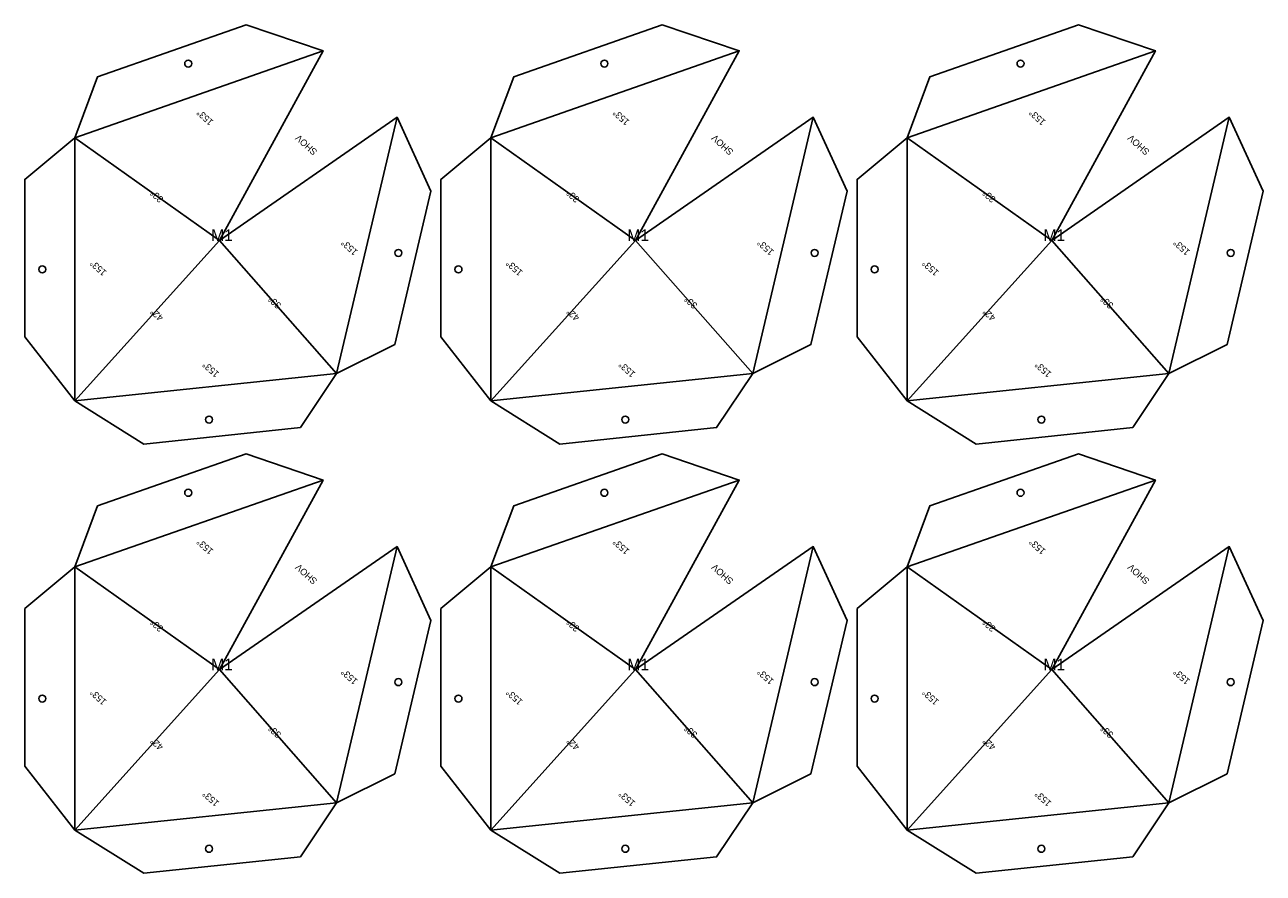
# Model space of a CAD drawing. Header units: millimetres. Extents: x 10 to 1253, y 10 to 2873.
# Tile 6 of 6: x 510 to 1253, y 2107 to 2616. Entities that reach past the tile are written whole.
import ezdxf

# ---------------------------------------------------------------- set-up
doc = ezdxf.new("R2010")
doc.units = ezdxf.units.MM
for name, color, linetype in [('BEND_OUT', 3, 'CONTINUOUS'), ('CUT', 1, 'CONTINUOUS'), ('MARK', 5, 'CONTINUOUS')]:
    doc.layers.add(name, color=color, linetype=linetype)

msp = doc.modelspace()

# ---------------------------------------------------------------- linework, layer by layer
at = {"layer": 'BEND_OUT'}
for p, q in [((688.908, 2600.155), (539.735, 2547.999)), ((938.781, 2600.155), (789.608, 2547.999)), ((1188.654, 2600.155), (1039.481, 2547.999)), ((696.982, 2406.412), (733.259, 2560.22)), ((946.855, 2406.412), (983.133, 2560.22)), ((1196.729, 2406.412), (1233.006, 2560.22)), ((626.612, 2486.372), (539.735, 2547.999)), ((539.735, 2547.999), (539.812, 2389.971)), ((876.485, 2486.372), (789.608, 2547.999)), ((789.608, 2547.999), (789.685, 2389.971)), ((1126.358, 2486.372), (1039.481, 2547.999)), ((1039.481, 2547.999), (1039.558, 2389.971)), ((626.612, 2486.372), (539.812, 2389.971)), ((626.612, 2486.372), (696.982, 2406.412)), ((876.485, 2486.372), (789.685, 2389.971)), ((876.485, 2486.372), (946.855, 2406.412)), ((1126.358, 2486.372), (1039.558, 2389.971)), ((1126.358, 2486.372), (1196.729, 2406.412)), ((539.812, 2389.971), (696.982, 2406.412)), ((789.685, 2389.971), (946.855, 2406.412)), ((1039.558, 2389.971), (1196.729, 2406.412)), ((688.908, 2342.527), (539.735, 2290.371)), ((938.781, 2342.527), (789.608, 2290.371)), ((1188.654, 2342.527), (1039.481, 2290.371)), ((696.982, 2148.785), (733.259, 2302.592)), ((946.855, 2148.785), (983.133, 2302.592)), ((1196.729, 2148.785), (1233.006, 2302.592)), ((626.612, 2228.744), (539.735, 2290.371)), ((539.735, 2290.371), (539.812, 2132.343)), ((876.485, 2228.744), (789.608, 2290.371)), ((789.608, 2290.371), (789.685, 2132.343)), ((1126.358, 2228.744), (1039.481, 2290.371)), ((1039.481, 2290.371), (1039.558, 2132.343)), ((626.612, 2228.744), (539.812, 2132.343)), ((626.612, 2228.744), (696.982, 2148.785)), ((876.485, 2228.744), (789.685, 2132.343)), ((876.485, 2228.744), (946.855, 2148.785)), ((1126.358, 2228.744), (1039.558, 2132.343)), ((1126.358, 2228.744), (1196.729, 2148.785)), ((539.812, 2132.343), (696.982, 2148.785)), ((789.685, 2132.343), (946.855, 2148.785)), ((1039.558, 2132.343), (1196.729, 2148.785))]:
    msp.add_line(p, q, dxfattribs=at)
at = {"layer": 'CUT'}
for points in [[(626.612, 2486.372), (688.908, 2600.155), (642.664, 2615.767), (553.432, 2584.569), (539.735, 2547.999), (509.747, 2522.984), (509.793, 2428.456), (539.812, 2389.971), (581.224, 2364.139), (675.239, 2373.974), (696.982, 2406.412), (731.92, 2423.858), (753.62, 2515.862), (733.259, 2560.22)], [(876.485, 2486.372), (938.781, 2600.155), (892.537, 2615.767), (803.306, 2584.569), (789.608, 2547.999), (759.62, 2522.984), (759.666, 2428.456), (789.685, 2389.971), (831.097, 2364.139), (925.112, 2373.974), (946.855, 2406.412), (981.793, 2423.858), (1003.493, 2515.862), (983.133, 2560.22)], [(1126.358, 2486.372), (1188.654, 2600.155), (1142.411, 2615.767), (1053.179, 2584.569), (1039.481, 2547.999), (1009.493, 2522.984), (1009.54, 2428.456), (1039.558, 2389.971), (1080.971, 2364.139), (1174.986, 2373.974), (1196.729, 2406.412), (1231.667, 2423.858), (1253.367, 2515.862), (1233.006, 2560.22)], [(626.612, 2228.744), (688.908, 2342.527), (642.664, 2358.139), (553.432, 2326.941), (539.735, 2290.371), (509.747, 2265.356), (509.793, 2170.828), (539.812, 2132.343), (581.224, 2106.511), (675.239, 2116.346), (696.982, 2148.785), (731.92, 2166.23), (753.62, 2258.234), (733.259, 2302.592)], [(876.485, 2228.744), (938.781, 2342.527), (892.537, 2358.139), (803.306, 2326.941), (789.608, 2290.371), (759.62, 2265.356), (759.666, 2170.828), (789.685, 2132.343), (831.097, 2106.511), (925.112, 2116.346), (946.855, 2148.785), (981.793, 2166.23), (1003.493, 2258.234), (983.133, 2302.592)], [(1126.358, 2228.744), (1188.654, 2342.527), (1142.411, 2358.139), (1053.179, 2326.941), (1039.481, 2290.371), (1009.493, 2265.356), (1009.54, 2170.828), (1039.558, 2132.343), (1080.971, 2106.511), (1174.986, 2116.346), (1196.729, 2148.785), (1231.667, 2166.23), (1253.367, 2258.234), (1233.006, 2302.592)]]:
    msp.add_lwpolyline(points, close=True, dxfattribs=at)
for centre in [(607.885, 2592.484), (857.759, 2592.484), (1107.632, 2592.484), (734.1, 2478.84), (983.973, 2478.84), (1233.847, 2478.84), (520.273, 2468.975), (770.146, 2468.975), (1020.02, 2468.975), (620.426, 2378.797), (870.299, 2378.797), (1120.172, 2378.797), (607.885, 2334.856), (857.759, 2334.856), (1107.632, 2334.856), (734.1, 2221.212), (983.973, 2221.212), (1233.847, 2221.212), (520.273, 2211.347), (770.146, 2211.347), (1020.02, 2211.347), (620.426, 2121.17), (870.299, 2121.17), (1120.172, 2121.17)]:
    msp.add_circle(centre, 2.1, dxfattribs=at)

# ---------------------------------------------------------------- texts
at = {"layer": 'MARK'}
for s, p in [('153%%d', (623.325, 2557.931)), ('153%%d', (873.199, 2557.931)), ('153%%d', (1123.072, 2557.931)), ('SHOV', (685.708, 2540.049)), ('SHOV', (935.581, 2540.049)), ('SHOV', (1185.454, 2540.049)), ('33%%d', (593.314, 2511.575)), ('33%%d', (843.187, 2511.575)), ('33%%d', (1093.061, 2511.575)), ('153%%d', (710.013, 2479.877)), ('153%%d', (959.886, 2479.877)), ('153%%d', (1209.76, 2479.877)), ('153%%d', (559.214, 2467.552)), ('153%%d', (809.087, 2467.552)), ('153%%d', (1058.961, 2467.552)), ('33%%d', (664.075, 2447.862)), ('33%%d', (913.949, 2447.862)), ('33%%d', (1163.822, 2447.862)), ('42%%d', (593.349, 2440.463)), ('42%%d', (843.222, 2440.463)), ('42%%d', (1093.095, 2440.463)), ('153%%d', (626.83, 2406.67)), ('153%%d', (876.704, 2406.67)), ('153%%d', (1126.577, 2406.67)), ('153%%d', (623.325, 2300.303)), ('153%%d', (873.199, 2300.303)), ('153%%d', (1123.072, 2300.303)), ('SHOV', (685.708, 2282.421)), ('SHOV', (935.581, 2282.421)), ('SHOV', (1185.454, 2282.421)), ('33%%d', (593.314, 2253.948)), ('33%%d', (843.187, 2253.948)), ('33%%d', (1093.061, 2253.948)), ('153%%d', (710.013, 2222.25)), ('153%%d', (959.886, 2222.25)), ('153%%d', (1209.76, 2222.25)), ('153%%d', (559.214, 2209.924)), ('153%%d', (809.087, 2209.924)), ('153%%d', (1058.961, 2209.924)), ('33%%d', (664.075, 2190.234)), ('33%%d', (913.949, 2190.234)), ('33%%d', (1163.822, 2190.234)), ('42%%d', (593.349, 2182.835)), ('42%%d', (843.222, 2182.835)), ('42%%d', (1093.095, 2182.835)), ('153%%d', (626.83, 2149.042)), ('153%%d', (876.704, 2149.042)), ('153%%d', (1126.577, 2149.042))]:
    msp.add_text(s, height=4, rotation=138, dxfattribs=at).set_placement(p)
for p in [(621.683, 2485.953), (871.557, 2485.953), (1121.43, 2485.953), (621.683, 2228.325), (871.557, 2228.325), (1121.43, 2228.325)]:
    msp.add_text('M1', height=7, dxfattribs=at).set_placement(p)

doc.saveas('drawing.dxf')
